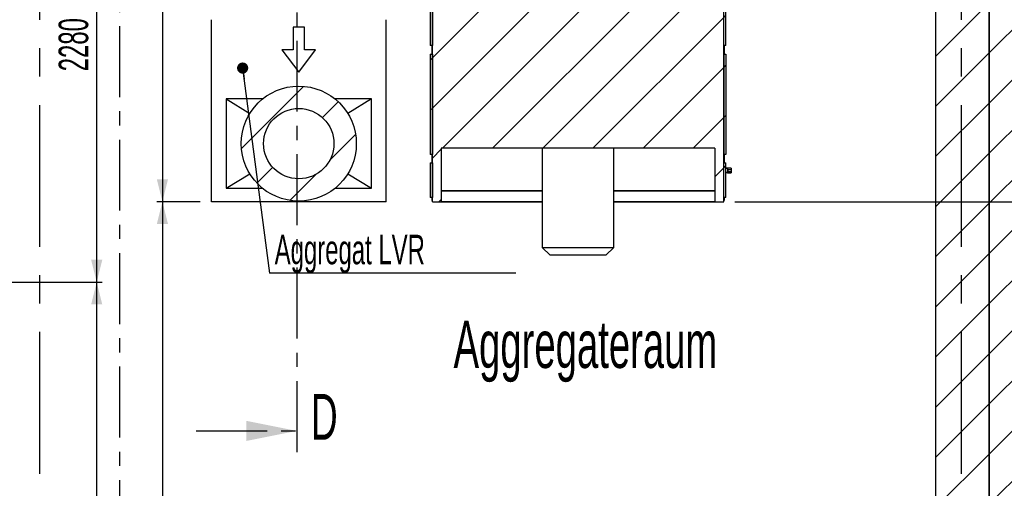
# Model space of a CAD drawing. Header units: millimetres. Extents: x 250 to 59450, y 0 to 41800.
# Tile 111 of 148: x 52433 to 56840, y 15983 to 18081. Entities that reach past the tile are written whole.
import ezdxf

# ---------------------------------------------------------------- set-up
doc = ezdxf.new("R2010")
doc.units = ezdxf.units.MM
doc.header["$LTSCALE"] = 50
doc.linetypes.add('CENTER', pattern=[10.16, 6.35, -1.27, 1.27, -1.27])
doc.linetypes.add('CENTERX2', pattern=[20.32, 12.7, -2.54, 2.54, -2.54])
for name, color, linetype in [('MASS', 29, 'Continuous'), ('SCHNITT', 5, 'CENTER'), ('TEXT_1', 176, 'Continuous')]:
    doc.layers.add(name, color=color, linetype=linetype)
doc.styles.add('SLDTEXTSTYLE0', font='TXT', dxfattribs={"width": 0.605})
doc.dimstyles.new('SLDDIMSTYLE1', dxfattribs={"dimtxt": 0.18, "dimasz": 50, "dimexe": 0, "dimexo": 0.0625, "dimgap": 0, "dimtad": 0, "dimtih": 1, "dimtoh": 1, "dimdec": 0, "dimrnd": 1e-09, "dimzin": 0, "dimdsep": 46, "dimtxsty": 'Standard', "dimblk1": 'DOT', "dimblk2": 'DOT', "dimsah": 1, "dimcen": 0.09, "dimadec": 0, "dimazin": 0, "dimtfac": 50, "dimtdec": 0, "dimtofl": 0, "dimtmove": 0, "dimatfit": 3, "dimldrblk": 'DOT', "dimfxl": 1, "dimfrac": 2, "dimtolj": 1, "dimtzin": 0, "dimarcsym": 0})
doc.dimstyles.new('SLDDIMSTYLE2', dxfattribs={"dimtxt": 128.415934, "dimasz": 100, "dimexe": 0, "dimexo": 0.0625, "dimgap": 32.103984, "dimtad": 1, "dimdec": 1, "dimrnd": 1e-09, "dimzin": 12, "dimdsep": 46, "dimtxsty": 'SLDTEXTSTYLE0', "dimsah": 1, "dimcen": 0.09, "dimadec": 0, "dimazin": 3, "dimtfac": 1, "dimtdec": 1, "dimtofl": 0, "dimtmove": 0, "dimatfit": 3, "dimfxl": 1, "dimfrac": 2, "dimtolj": 1, "dimtzin": 12, "dimarcsym": 0})

# ---------------------------------------------------------------- blocks, each defined once
blk = doc.blocks.new('_D_26')
at = {"layer": 'MASS'}
for p, q in [((55634.4, 21006.4), (58217.4, 21006.4)), ((58192.4, 21006.4), (58192.4, 17266.4)), ((55634.4, 17266.4), (58217.4, 17266.4))]:
    blk.add_line(p, q, dxfattribs=at)
for points in [[(58192.4, 21006.4), (58167.4, 20906.4), (58217.4, 20906.4)], [(58192.4, 17266.4), (58217.4, 17366.4), (58167.4, 17366.4)]]:
    blk.add_solid(points, dxfattribs=at)
at = {"layer": 'MASS', "insert": (58021.8, 18940.4), "char_height": 132.29, "attachment_point": 1, "rotation": 90, "style": 'SLDTEXTSTYLE0'}
blk.add_mtext('3740', dxfattribs=at)
blk = doc.blocks.new('_D_27')
at = {"layer": 'MASS'}
for p, q in [((55634.4, 17266.4), (58217.4, 17266.4)), ((58192.4, 17266.4), (58192.4, 11311.4)), ((56582.4, 11311.4), (58217.4, 11311.4))]:
    blk.add_line(p, q, dxfattribs=at)
for points in [[(58192.4, 17266.4), (58167.4, 17166.4), (58217.4, 17166.4)], [(58192.4, 11311.4), (58217.4, 11411.4), (58167.4, 11411.4)]]:
    blk.add_solid(points, dxfattribs=at)
at = {"layer": 'MASS', "insert": (58021.8, 14092.9), "char_height": 132.29, "attachment_point": 1, "rotation": 90, "style": 'SLDTEXTSTYLE0'}
blk.add_mtext('5955', dxfattribs=at)
blk = doc.blocks.new('_D_30')
at = {"layer": 'MASS'}
for p, q in [((52334.4, 16906.4), (52803.1, 16906.4)), ((52778.1, 13166.4), (52778.1, 16906.4)), ((52334.4, 13166.4), (52803.1, 13166.4))]:
    blk.add_line(p, q, dxfattribs=at)
for points in [[(52778.1, 16906.4), (52753.1, 16806.4), (52803.1, 16806.4)], [(52778.1, 13166.4), (52803.1, 13266.4), (52753.1, 13266.4)]]:
    blk.add_solid(points, dxfattribs=at)
at = {"layer": 'MASS', "insert": (52607.6, 14840.4), "char_height": 132.29, "attachment_point": 1, "rotation": 90, "style": 'SLDTEXTSTYLE0'}
blk.add_mtext('3740', dxfattribs=at)
blk = doc.blocks.new('_D_31')
at = {"layer": 'MASS'}
for p, q in [((52334.4, 19186.4), (52803.1, 19186.4)), ((52778.1, 16906.4), (52778.1, 19186.4)), ((52334.4, 16906.4), (52803.1, 16906.4))]:
    blk.add_line(p, q, dxfattribs=at)
for points in [[(52778.1, 19186.4), (52753.1, 19086.4), (52803.1, 19086.4)], [(52778.1, 16906.4), (52803.1, 17006.4), (52753.1, 17006.4)]]:
    blk.add_solid(points, dxfattribs=at)
at = {"layer": 'MASS', "insert": (52607.6, 17850.4), "char_height": 132.29, "attachment_point": 1, "rotation": 90, "style": 'SLDTEXTSTYLE0'}
blk.add_mtext('2280', dxfattribs=at)
blk = doc.blocks.new('_D_34')
at = {"layer": 'MASS'}
for p, q in [((53241.4, 20444.4), (53047.2, 20444.4)), ((53072.2, 20444.4), (53072.2, 17266.4)), ((53241.4, 17266.4), (53047.2, 17266.4))]:
    blk.add_line(p, q, dxfattribs=at)
for points in [[(53072.2, 20444.4), (53047.2, 20344.4), (53097.2, 20344.4)], [(53072.2, 17266.4), (53097.2, 17366.4), (53047.2, 17366.4)]]:
    blk.add_solid(points, dxfattribs=at)
at = {"layer": 'MASS', "insert": (52901.7, 18659.4), "char_height": 132.29, "attachment_point": 1, "rotation": 90, "style": 'SLDTEXTSTYLE0'}
blk.add_mtext('3178', dxfattribs=at)
blk = doc.blocks.new('_D_36')
at = {"layer": 'MASS'}
for p, q in [((53241.4, 17266.4), (53047.2, 17266.4)), ((53072.2, 17266.4), (53072.2, 11311.4))]:
    blk.add_line(p, q, dxfattribs=at)
for points in [[(53072.2, 17266.4), (53047.2, 17166.4), (53097.2, 17166.4)], [(53072.2, 11311.4), (53097.2, 11411.4), (53047.2, 11411.4)]]:
    blk.add_solid(points, dxfattribs=at)
at = {"layer": 'MASS', "insert": (52901.7, 14092.9), "char_height": 132.29, "attachment_point": 1, "rotation": 90, "style": 'SLDTEXTSTYLE0'}
blk.add_mtext('5955', dxfattribs=at)
blk = doc.blocks.new('SW_NOTE_0_43')
at = {"layer": 'TEXT_1', "color": 0}
blk.add_line((1102.1, 0), (0, 0), dxfattribs=at)
at = {"layer": 'TEXT_1', "color": 0, "insert": (22.6, 172.1), "char_height": 132.292, "attachment_point": 1, "style": 'SLDTEXTSTYLE0'}
blk.add_mtext('Aggregat LVR', dxfattribs=at)
blk = doc.blocks.new('_Dot')
at = {"color": 0, "linetype": 'ByBlock', "lineweight": -2}
blk.add_line((-0.5, 0), (-1, 0), dxfattribs=at)
at = {"color": 0, "linetype": 'ByBlock', "const_width": 0.5}
blk.add_lwpolyline([(-0.25, 0, 1), (0.25, 0, 1)], format="xyb", close=True, dxfattribs=at)

msp = doc.modelspace()

# ---------------------------------------------------------------- hatches: boundary and pattern name
at = {"linetype": 'Continuous', "lineweight": 18}
h = msp.add_hatch(dxfattribs=at)
h.set_pattern_fill('ANSI31', scale=50, style=0)
h.paths.add_polyline_path([(56952.36, 6286.38), (56952.36, 24116.38), (39592.36, 24116.38), (39592.36, 23936.38), (56772.36, 23936.38), (56772.36, 6286.38)], flags=0)
h = msp.add_hatch(dxfattribs=at)
h.set_pattern_fill('ANSI31', scale=50, style=0)
h.paths.add_polyline_path([(39592.36, 23936.38), (39592.36, 23696.38), (56532.36, 23696.38), (56532.36, 10806.38), (52552.36, 10806.38), (52552.36, 10566.38), (56532.36, 10566.38), (56532.36, 6286.38), (56772.36, 6286.38), (56772.36, 23936.38)], flags=0)
at = {"layer": 'SCHNITT', "linetype": 'Continuous', "lineweight": 18}
h = msp.add_hatch(dxfattribs=at)
h.set_pattern_fill('ANSI31', color=256, scale=50, angle=3e-322, style=0)
h.paths.add_polyline_path([(54320.36, 18846.38), (54320.36, 18876.38), (54280.36, 18876.38), (54280.36, 18836.38), (54280.36, 17306.38), (54280.36, 17266.38), (54320.36, 17266.38), (54320.36, 17506.38), (55544.36, 17506.38), (55544.36, 17266.38), (55584.36, 17266.38), (55584.36, 17306.38), (55584.36, 18836.38), (55584.36, 18876.38), (55544.36, 18876.38), (55544.36, 18846.38)], flags=0)
h = msp.add_hatch(dxfattribs=at)
h.set_pattern_fill('ANSI31', color=256, scale=50, angle=3e-322, style=0)
h.paths.add_polyline_path([(54280.36, 18475.38), (54270.36, 18475.38), (54270.36, 17965.38), (54280.36, 17965.38)], flags=0)
h = msp.add_hatch(dxfattribs=at)
h.set_pattern_fill('ANSI31', color=256, scale=50, angle=3e-322, style=0)
h.paths.add_polyline_path([(55584.36, 17965.38), (55594.36, 17965.38), (55594.36, 18475.38), (55584.36, 18475.38)], flags=0)
h = msp.add_hatch(dxfattribs=at)
h.set_pattern_fill('ANSI31', color=256, scale=50, angle=3e-322, style=0)
h.paths.add_polyline_path([(54280.36, 17927.38), (54270.36, 17927.38), (54270.36, 17478.38), (54280.36, 17478.38)], flags=0)
h = msp.add_hatch(dxfattribs=at)
h.set_pattern_fill('ANSI31', color=256, scale=50, angle=3e-322, style=0)
h.paths.add_polyline_path([(55594.36, 17478.38), (55594.36, 17927.38), (55584.36, 17927.38), (55584.36, 17478.38)], flags=0)
h = msp.add_hatch(dxfattribs=at)
h.set_pattern_fill('ANSI31', color=256, scale=50, style=0)
edge = h.paths.add_edge_path(flags=0)
edge.add_arc((53682.36, 17526.38), 257.5, 0, 360)
edge = h.paths.add_edge_path(flags=0)
edge.add_arc((53682.36, 17526.38), 157.5, 0, 360)
h = msp.add_hatch(dxfattribs=at)
h.set_pattern_fill('ANSI31', color=256, scale=50, angle=3e-322, style=0)
h.paths.add_polyline_path([(54280.36, 17440.38), (54270.36, 17440.38), (54270.36, 17285.38), (54280.36, 17285.38)], flags=0)
h = msp.add_hatch(dxfattribs=at)
h.set_pattern_fill('ANSI31', color=256, scale=50, angle=3e-322, style=0)
h.paths.add_polyline_path([(55584.36, 17285.38), (55594.36, 17285.38), (55594.36, 17440.38), (55584.36, 17440.38)], flags=0)

# ---------------------------------------------------------------- linework, layer by layer
at = {"color": 7, "linetype": 'CENTERX2'}
for p, q in [((52522.36, 24811.38), (52522.36, 6286.38)), ((56647.36, 24811.38), (56647.36, 6286.38))]:
    msp.add_line(p, q, dxfattribs=at)
at = {"color": 250, "linetype": 'Continuous', "lineweight": 25, "true_color": 0x404040}
for p, q in [((56772.36, 23936.38), (56772.36, 6286.38)), ((56772.36, 6286.38), (56772.36, 23936.38)), ((56532.36, 23696.38), (56532.36, 10806.38))]:
    msp.add_line(p, q, dxfattribs=at)
at = {"color": 36, "linetype": 'Continuous', "lineweight": 25, "true_color": 0x7c3c04}
for p, q in [((54280.36, 17306.38), (54280.36, 18836.38)), ((55584.36, 17306.38), (55584.36, 18836.38)), ((54270.36, 18475.38), (54270.36, 17965.38)), ((54280.36, 18475.38), (54280.36, 17965.38)), ((55584.36, 17965.38), (55584.36, 18475.38)), ((55594.36, 17965.38), (55594.36, 18475.38)), ((54280.36, 17965.38), (54270.36, 17965.38)), ((55594.36, 17965.38), (55584.36, 17965.38)), ((54270.36, 17927.38), (54270.36, 17478.38)), ((54270.36, 17927.38), (54280.36, 17927.38)), ((54280.36, 17927.38), (54280.36, 17478.38)), ((55584.36, 17927.38), (55594.36, 17927.38)), ((55584.36, 17927.38), (55584.36, 17478.38)), ((55594.36, 17927.38), (55594.36, 17478.38)), ((55544.36, 17506.38), (54320.36, 17506.38)), ((54320.36, 17506.38), (54320.36, 17266.38)), ((54772.36, 17506.38), (54772.36, 17061.38)), ((55092.36, 17061.38), (55092.36, 17506.38)), ((55544.36, 17506.38), (55544.36, 17266.38)), ((54280.36, 17478.38), (54270.36, 17478.38)), ((55594.36, 17478.38), (55584.36, 17478.38)), ((54270.36, 17440.38), (54270.36, 17285.38)), ((54270.36, 17440.38), (54280.36, 17440.38)), ((54280.36, 17440.38), (54280.36, 17285.38)), ((55584.36, 17285.38), (55584.36, 17440.38)), ((55584.36, 17440.38), (55594.36, 17440.38)), ((55594.36, 17285.38), (55594.36, 17440.38)), ((54280.36, 17285.38), (54270.36, 17285.38)), ((54280.36, 17266.38), (54280.36, 17306.38)), ((55584.36, 17266.38), (55584.36, 17306.38)), ((55594.36, 17285.38), (55584.36, 17285.38)), ((54280.36, 17266.38), (54320.36, 17266.38)), ((54772.36, 17266.38), (54320.36, 17266.38)), ((55544.36, 17266.38), (55092.36, 17266.38)), ((55544.36, 17266.38), (55584.36, 17266.38)), ((54772.36, 17061.38), (54807.36, 17026.38)), ((54772.36, 17061.38), (55092.36, 17061.38)), ((55057.36, 17026.38), (55092.36, 17061.38)), ((55057.36, 17026.38), (54807.36, 17026.38))]:
    msp.add_line(p, q, dxfattribs=at)
at = {"color": 11, "linetype": 'Continuous', "lineweight": 25, "true_color": 0xff8080}
for p, q in [((53291.36, 17266.38), (53291.36, 18081.38)), ((54073.36, 17266.38), (54073.36, 18081.38)), ((53657.36, 18047.58), (53657.36, 17946.98)), ((53707.36, 18047.58), (53657.36, 18047.58)), ((53707.36, 17946.98), (53707.36, 18047.58)), ((53657.36, 17946.98), (53607.05, 17946.98)), ((53607.05, 17946.98), (53682.36, 17846.38)), ((53682.36, 17846.38), (53757.66, 17946.98)), ((53757.66, 17946.98), (53707.36, 17946.98)), ((53357.36, 17726.38), (53463.05, 17661.33)), ((53357.36, 17726.38), (53357.36, 17326.38)), ((53520.16, 17726.38), (53357.36, 17726.38)), ((54007.36, 17726.38), (53844.55, 17726.38)), ((54007.36, 17726.38), (53901.66, 17661.33)), ((54007.36, 17326.38), (54007.36, 17726.38)), ((53357.36, 17326.38), (53463.05, 17391.42)), ((53901.66, 17391.42), (54007.36, 17326.38)), ((53357.36, 17326.38), (53520.16, 17326.38)), ((53844.55, 17326.38), (54007.36, 17326.38)), ((54073.36, 17266.38), (53291.36, 17266.38))]:
    msp.add_line(p, q, dxfattribs=at)
at = {"color": 190, "linetype": 'Continuous', "lineweight": 25, "true_color": 0x8000ff}
for p, q in [((54278.86, 17927.38), (54278.86, 17965.38)), ((55585.86, 17965.38), (55585.86, 17927.38)), ((54278.86, 17440.38), (54278.86, 17478.38)), ((55585.86, 17478.38), (55585.86, 17440.38)), ((55601.86, 17416.88), (55594.36, 17416.88)), ((55601.86, 17414.88), (55594.36, 17414.88)), ((55601.86, 17416.88), (55601.86, 17414.88)), ((55616.86, 17416.38), (55601.86, 17416.38)), ((55601.86, 17414.88), (55601.86, 17397.88)), ((55602.86, 17411.38), (55602.86, 17401.38)), ((55602.86, 17411.38), (55616.86, 17411.38)), ((55616.86, 17416.38), (55616.86, 17411.38)), ((55616.86, 17411.38), (55616.86, 17401.38)), ((55601.86, 17397.88), (55594.36, 17397.88)), ((55601.86, 17395.88), (55594.36, 17395.88)), ((55601.86, 17397.88), (55601.86, 17395.88)), ((55601.86, 17396.38), (55616.86, 17396.38)), ((55602.86, 17401.38), (55616.86, 17401.38)), ((55616.86, 17401.38), (55616.86, 17396.38)), ((54278.86, 17272.38), (54278.86, 17285.38)), ((54320.36, 17316.38), (54772.36, 17316.38)), ((54320.36, 17314.88), (54772.36, 17314.88)), ((55092.36, 17316.38), (55544.36, 17316.38)), ((55092.36, 17314.88), (55544.36, 17314.88)), ((55585.86, 17285.38), (55585.86, 17271.38)), ((54278.86, 17272.38), (54280.36, 17272.38)), ((54286.36, 17264.88), (54286.36, 17266.38)), ((54772.36, 17264.88), (54286.36, 17264.88)), ((55578.36, 17264.88), (55092.36, 17264.88)), ((55578.36, 17264.88), (55578.36, 17266.38)), ((55585.86, 17271.38), (55584.36, 17271.38))]:
    msp.add_line(p, q, dxfattribs=at)
at = {"color": 11, "linetype": 'Continuous', "lineweight": 25, "true_color": 0xff8080}
for radius in [257.5, 157.5]:
    msp.add_circle((53682.36, 17526.38), radius, dxfattribs=at)
at = {"layer": 'SCHNITT'}
for p, q in [((52879.88, 24656.06), (52879.88, 5952.35)), ((53673.23, 24591.14), (53673.23, 16140.36)), ((53223.23, 16240.36), (53673.23, 16240.36))]:
    msp.add_line(p, q, dxfattribs=at)
msp.add_solid([(53673.23, 16240.36), (53448.23, 16285.36), (53448.23, 16195.36)], dxfattribs=at)

# ---------------------------------------------------------------- block references
at = {"layer": 'TEXT_1'}
msp.add_blockref('SW_NOTE_0_43', (53552, 16946.4), dxfattribs=at)

# ---------------------------------------------------------------- texts
at = {"layer": 'SCHNITT', "color": 96, "true_color": 0x008000, "insert": (54965.36, 16733.82), "char_height": 211.6667, "attachment_point": 2, "style": 'SLDTEXTSTYLE0'}
msp.add_mtext('Aggregateraum', dxfattribs=at)
at = {"layer": 'SCHNITT', "insert": (53736.4, 16406.05), "char_height": 205.47, "attachment_point": 1, "style": 'SLDTEXTSTYLE0'}
msp.add_mtext('D', dxfattribs=at)

# ---------------------------------------------------------------- dimensions: what is measured, and where the dimension line sits
at = {"layer": 'MASS'}
for base, p1, p2, picture, middle in [((58192.36, 17266.38), (55584.36, 21006.38), (55584.36, 17266.38), '_D_26', (58192.36, 19136.38)), ((53072.24, 17266.38), (53291.36, 20444.38), (53291.36, 17266.38), '_D_34', (53072.24, 18855.38)), ((52778.12, 19186.38), (52284.36, 16906.38), (52284.36, 19186.38), '_D_31', (52778.12, 18046.38)), ((53072.24, 11311.38), (53291.36, 17266.38), (52652.36, 11311.38), '_D_36', (53072.24, 14288.88)), ((58192.36, 11311.38), (55584.36, 17266.38), (56532.36, 11311.38), '_D_27', (58192.36, 14288.88)), ((52778.12, 16906.38), (52284.36, 13166.38), (52284.36, 16906.38), '_D_30', (52778.12, 15036.38))]:
    dim = msp.add_linear_dim(base=base, p1=p1, p2=p2, angle=90, dimstyle='SLDDIMSTYLE2', dxfattribs=at)
    dim.commit()
    dim.dimension.update_dxf_attribs({"geometry": picture, "text_midpoint": middle, "dimtype": 160})

# ---------------------------------------------------------------- leaders
at = {"layer": 'TEXT_1'}
msp.add_leader([(53431.15, 17864.78), (53552, 16946.4)], dimstyle='SLDDIMSTYLE1', dxfattribs=at)

doc.saveas('drawing.dxf')
